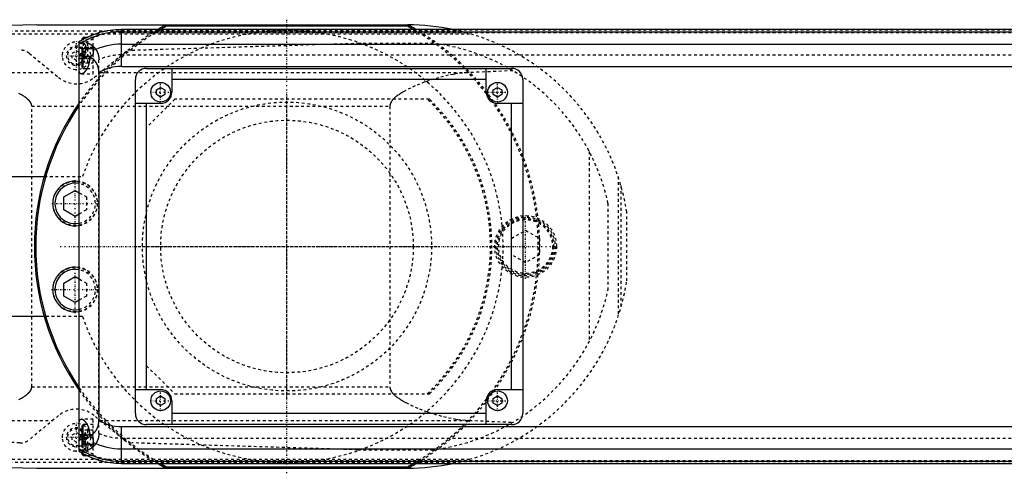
# Model space of a CAD drawing. Extents: x -906 to 156, y -125 to 125.
# Tile 5 of 6: x -545 to -194, y -81 to 81. Entities that reach past the tile are written whole.
import ezdxf

# ---------------------------------------------------------------- set-up
doc = ezdxf.new("R2010")
doc.units = 0
doc.linetypes.add('CENTER', pattern=[1.5, 0.45, -0.5, 0.05, -0.5])
doc.linetypes.add('DASHED', pattern=[2, 1, -1])
for name, color, linetype in [('AM_0', 7, 'CONTINUOUS'), ('AM_3', 7, 'DASHED'), ('AM_7', 7, 'CENTER')]:
    doc.layers.add(name, color=color, linetype=linetype)

msp = doc.modelspace()

# ---------------------------------------------------------------- linework, layer by layer
at = {"layer": 'AM_0', "color": 7, "linetype": 'CONTINUOUS'}
for p, q in [((-539.11, 79), (-407, 79)), ((75, 77.32), (-509, 77.32)), ((-509, 64.2), (-509, 77.32)), ((-405.98, 78.5), (-494.02, 78.5)), ((-522.6, 74.5), (-523, 74.1)), ((-523, 73.62), (-523, 74.1)), ((-521.32, 74.5), (-522.6, 74.5)), ((-522.6, 73.84), (-522.6, 74.5)), ((-509, 76.54), (75, 76.54)), ((-524, -73.02), (-524, 73.02)), ((-522.6, 70.5), (-523, 70.1)), ((-519, 70.5), (-522.6, 70.5)), ((-522.6, 63.5), (-522.6, 70.5)), ((-519, 71.21), (-519, 68.39)), ((-509, 72.1), (75, 72.1)), ((-524, 67), (-523, 67)), ((-523, 63.9), (-523, 70.1)), ((-520.34, 67.64), (-520.34, 67)), ((-523, 63.9), (-522.6, 63.5)), ((-522.6, 63.5), (-521.2, 63.5)), ((-509, 64.2), (75, 64.2)), ((-500, 63.5), (-370, 63.5)), ((-491, 63.5), (-491, 55)), ((-379, 55), (-379, 63.5)), ((-517, 61.92), (-517, -61.92)), ((-504, -59.5), (-504, 59.5)), ((-496.5, 55.87), (-495, 56.73)), ((-495, 56.73), (-493.5, 55.87)), ((-379, 59.5), (-491, 59.5)), ((-376.5, 55.87), (-375, 56.73)), ((-375, 56.73), (-373.5, 55.87)), ((-366, 59.5), (-366, -59.5)), ((-496.5, 54.13), (-496.5, 55.87)), ((-495, 53.27), (-496.5, 54.13)), ((-493.5, 54.13), (-495, 53.27)), ((-493.5, 55.87), (-493.5, 54.13)), ((-376.5, 54.13), (-376.5, 55.87)), ((-375, 53.27), (-376.5, 54.13)), ((-373.5, 54.13), (-375, 53.27)), ((-373.5, 55.87), (-373.5, 54.13)), ((-495, 51), (-504, 51)), ((-500, -51), (-500, 51)), ((-366, 51), (-375, 51)), ((-370, -51), (-370, 51)), ((-550, 25), (-536.46, 25)), ((-529.45, 17.66), (-525.45, 19.97)), ((-529.45, 13.04), (-529.45, 17.66)), ((-525.45, 19.97), (-524, 19.13)), ((-525.45, 10.73), (-529.45, 13.04)), ((-524, 11.57), (-525.45, 10.73)), ((-529.45, -13.04), (-525.45, -10.73)), ((-529.45, -17.66), (-529.45, -13.04)), ((-525.45, -10.73), (-524, -11.57)), ((-525.45, -19.97), (-529.45, -17.66)), ((-524, -19.13), (-525.45, -19.97)), ((-536.46, -25), (-550, -25)), ((-504, -51), (-495, -51)), ((-375, -51), (-366, -51)), ((-496.5, -54.13), (-495, -53.27)), ((-496.5, -55.87), (-496.5, -54.13)), ((-495, -56.73), (-496.5, -55.87)), ((-495, -53.27), (-493.5, -54.13)), ((-493.5, -55.87), (-495, -56.73)), ((-493.5, -54.13), (-493.5, -55.87)), ((-491, -55), (-491, -63.5)), ((-379, -63.5), (-379, -55)), ((-376.5, -54.13), (-375, -53.27)), ((-376.5, -55.87), (-376.5, -54.13)), ((-375, -56.73), (-376.5, -55.87)), ((-375, -53.27), (-373.5, -54.13)), ((-373.5, -55.87), (-375, -56.73)), ((-373.5, -54.13), (-373.5, -55.87)), ((-379, -59.5), (-491, -59.5)), ((-522.6, -63.5), (-523, -63.9)), ((-523, -70.1), (-523, -63.9)), ((-521.2, -63.5), (-522.6, -63.5)), ((-522.6, -70.5), (-522.6, -63.5)), ((-509, -77.32), (-509, -64.2)), ((-509, -64.2), (75, -64.2)), ((-370, -63.5), (-500, -63.5)), ((-524, -67), (-523, -67)), ((-523, -70.1), (-522.6, -70.5)), ((-520.34, -67), (-520.34, -67.64)), ((-519, -68.39), (-519, -71.21)), ((-523, -74.1), (-523, -73.62)), ((-522.6, -70.5), (-519, -70.5)), ((-509, -72.1), (75, -72.1)), ((-523, -74.1), (-522.6, -74.5)), ((-522.6, -74.5), (-522.6, -73.84)), ((-522.6, -74.5), (-521.32, -74.5)), ((-509, -76.54), (75, -76.54)), ((-539.11, -79), (-407, -79)), ((-509, -77.32), (75, -77.32)), ((-494.02, -78.5), (-405.98, -78.5))]:
    msp.add_line(p, q, dxfattribs=at)
for points in [[(-520.34, 67, 0), (-520.34, 66.96, 0), (-520.34, 66.88, 0), (-520.34, 66.8, 0), (-520.34, 66.75, 0), (-520.34, 66.71, 0), (-520.35, 66.63, 0), (-520.35, 66.55, 0), (-520.36, 66.47, 0), (-520.36, 66.38, 0), (-520.37, 66.3, 0), (-520.37, 66.26, 0), (-520.38, 66.22, 0), (-520.39, 66.13, 0), (-520.4, 66.05, 0), (-520.41, 65.97, 0), (-520.42, 65.89, 0), (-520.43, 65.81, 0), (-520.44, 65.77, 0), (-520.45, 65.72, 0), (-520.46, 65.64, 0), (-520.48, 65.56, 0), (-520.49, 65.52, 0), (-520.49, 65.48, 0), (-520.51, 65.4, 0), (-520.53, 65.32, 0), (-520.54, 65.28, 0), (-520.55, 65.24, 0), (-520.57, 65.16, 0), (-520.59, 65.08, 0), (-520.61, 65.01, 0), (-520.63, 64.93, 0), (-520.65, 64.85, 0), (-520.67, 64.81, 0), (-520.68, 64.78, 0), (-520.7, 64.7, 0), (-520.73, 64.63, 0), (-520.75, 64.55, 0), (-520.78, 64.48, 0), (-520.8, 64.41, 0), (-520.82, 64.37, 0), (-520.83, 64.33, 0), (-520.86, 64.26, 0), (-520.88, 64.19, 0), (-520.91, 64.12, 0), (-520.94, 64.05, 0), (-520.97, 63.99, 0), (-520.98, 63.95, 0), (-521, 63.92, 0), (-521.03, 63.85, 0), (-521.06, 63.79, 0), (-521.09, 63.72, 0), (-521.12, 63.66, 0), (-521.15, 63.6, 0), (-521.17, 63.57, 0), (-521.18, 63.54, 0), (-521.21, 63.48, 0), (-521.24, 63.42, 0), (-521.28, 63.36, 0), (-521.31, 63.3, 0), (-521.34, 63.25, 0), (-521.36, 63.22, 0), (-521.37, 63.19, 0), (-521.4, 63.14, 0), (-521.44, 63.09, 0), (-521.45, 63.06, 0), (-521.47, 63.03, 0), (-521.5, 62.98, 0), (-521.53, 62.93, 0), (-521.55, 62.9, 0), (-521.57, 62.88, 0), (-521.6, 62.83, 0), (-521.64, 62.78, 0), (-521.67, 62.73, 0), (-521.7, 62.68, 0), (-521.74, 62.63, 0), (-521.76, 62.61, 0), (-521.77, 62.59, 0), (-521.81, 62.54, 0), (-521.84, 62.49, 0), (-521.88, 62.45, 0), (-521.91, 62.41, 0), (-521.95, 62.36, 0), (-521.97, 62.34, 0), (-521.98, 62.32, 0), (-522.02, 62.28, 0), (-522.05, 62.24, 0), (-522.09, 62.2, 0), (-522.13, 62.16, 0), (-522.16, 62.13, 0), (-522.18, 62.11, 0), (-522.2, 62.09, 0), (-522.23, 62.05, 0), (-522.27, 62.02, 0), (-522.3, 61.99, 0), (-522.34, 61.96, 0), (-522.37, 61.92, 0), (-522.39, 61.91, 0), (-522.41, 61.89, 0), (-522.44, 61.86, 0), (-522.48, 61.84, 0), (-522.51, 61.81, 0), (-522.54, 61.78, 0), (-522.58, 61.76, 0), (-522.59, 61.75, 0), (-522.61, 61.74, 0), (-522.64, 61.71, 0), (-522.68, 61.69, 0), (-522.69, 61.68, 0), (-522.71, 61.67, 0), (-522.74, 61.65, 0), (-522.78, 61.63, 0), (-522.79, 61.63, 0), (-522.81, 61.62, 0), (-522.84, 61.6, 0), (-522.87, 61.59, 0), (-522.9, 61.57, 0), (-522.93, 61.56, 0), (-522.96, 61.55, 0), (-522.98, 61.54, 0), (-522.99, 61.54, 0), (-523.02, 61.53, 0), (-523.05, 61.52, 0), (-523.08, 61.52, 0), (-523.11, 61.51, 0), (-523.14, 61.51, 0), (-523.15, 61.5, 0), (-523.16, 61.5, 0), (-523.19, 61.5, 0), (-523.22, 61.5, 0), (-523.23, 61.5, 0)], [(-517, 61.92, 0), (-517, 62.15, 0), (-517.01, 62.41, 0), (-517.02, 62.48, 0), (-517.02, 62.55, 0), (-517.03, 62.59, 0), (-517.03, 62.63, 0), (-517.04, 62.7, 0), (-517.04, 62.77, 0), (-517.05, 62.85, 0), (-517.06, 62.92, 0), (-517.07, 62.99, 0), (-517.07, 63.03, 0), (-517.08, 63.07, 0), (-517.09, 63.14, 0), (-517.1, 63.21, 0), (-517.11, 63.25, 0), (-517.11, 63.28, 0), (-517.13, 63.36, 0), (-517.14, 63.43, 0), (-517.15, 63.46, 0), (-517.16, 63.5, 0), (-517.17, 63.57, 0), (-517.19, 63.64, 0), (-517.21, 63.71, 0), (-517.22, 63.78, 0), (-517.24, 63.86, 0), (-517.25, 63.89, 0), (-517.26, 63.93, 0), (-517.28, 63.99, 0), (-517.3, 64.06, 0), (-517.32, 64.13, 0), (-517.35, 64.2, 0), (-517.37, 64.27, 0), (-517.38, 64.3, 0), (-517.39, 64.33, 0), (-517.42, 64.4, 0), (-517.44, 64.47, 0), (-517.47, 64.53, 0), (-517.49, 64.6, 0), (-517.52, 64.66, 0), (-517.54, 64.69, 0), (-517.55, 64.72, 0), (-517.58, 64.79, 0), (-517.61, 64.85, 0), (-517.64, 64.91, 0), (-517.67, 64.97, 0), (-517.7, 65.03, 0), (-517.71, 65.06, 0), (-517.73, 65.09, 0), (-517.76, 65.15, 0), (-517.79, 65.21, 0), (-517.83, 65.27, 0), (-517.86, 65.33, 0), (-517.89, 65.39, 0), (-517.91, 65.42, 0), (-517.93, 65.45, 0), (-517.96, 65.5, 0), (-518, 65.56, 0), (-518.02, 65.59, 0), (-518.04, 65.61, 0), (-518.07, 65.67, 0), (-518.11, 65.72, 0), (-518.13, 65.75, 0), (-518.15, 65.78, 0), (-518.19, 65.83, 0), (-518.22, 65.88, 0), (-518.26, 65.93, 0), (-518.3, 65.98, 0), (-518.34, 66.03, 0), (-518.36, 66.06, 0), (-518.38, 66.08, 0), (-518.42, 66.13, 0), (-518.46, 66.18, 0), (-518.6, 66.34, 0), (-518.86, 66.6, 0), (-519.11, 66.84, 0), (-519.38, 67.05, 0), (-519.51, 67.15, 0), (-519.65, 67.25, 0), (-519.92, 67.42, 0), (-520.2, 67.57, 0), (-520.34, 67.64, 0)], [(-523.23, 61.5, 0), (-523.26, 61.5, 0), (-523.31, 61.51, 0), (-523.37, 61.52, 0), (-523.39, 61.52, 0), (-523.42, 61.53, 0), (-523.47, 61.55, 0), (-523.52, 61.58, 0), (-523.57, 61.61, 0), (-523.62, 61.65, 0), (-523.66, 61.69, 0), (-523.69, 61.72, 0), (-523.71, 61.74, 0), (-523.75, 61.8, 0), (-523.79, 61.86, 0), (-523.83, 61.93, 0), (-523.86, 62, 0), (-523.9, 62.08, 0), (-523.91, 62.12, 0), (-523.93, 62.16, 0), (-523.96, 62.25, 0), (-523.99, 62.34, 0), (-524, 62.39, 0)], [(-524, -62.39, 0), (-523.99, -62.34, 0), (-523.96, -62.25, 0), (-523.93, -62.16, 0), (-523.91, -62.12, 0), (-523.9, -62.08, 0), (-523.86, -62, 0), (-523.83, -61.93, 0), (-523.79, -61.86, 0), (-523.75, -61.8, 0), (-523.71, -61.74, 0), (-523.69, -61.72, 0), (-523.66, -61.69, 0), (-523.62, -61.65, 0), (-523.57, -61.61, 0), (-523.52, -61.58, 0), (-523.47, -61.55, 0), (-523.42, -61.53, 0), (-523.39, -61.52, 0), (-523.37, -61.52, 0), (-523.31, -61.51, 0), (-523.26, -61.5, 0), (-523.23, -61.5, 0)], [(-523.23, -61.5, 0), (-523.22, -61.5, 0), (-523.19, -61.5, 0), (-523.16, -61.5, 0), (-523.15, -61.5, 0), (-523.14, -61.51, 0), (-523.11, -61.51, 0), (-523.08, -61.52, 0), (-523.05, -61.52, 0), (-523.02, -61.53, 0), (-522.99, -61.54, 0), (-522.98, -61.54, 0), (-522.96, -61.55, 0), (-522.93, -61.56, 0), (-522.9, -61.57, 0), (-522.87, -61.59, 0), (-522.84, -61.6, 0), (-522.81, -61.62, 0), (-522.79, -61.63, 0), (-522.78, -61.63, 0), (-522.74, -61.65, 0), (-522.71, -61.67, 0), (-522.69, -61.68, 0), (-522.68, -61.69, 0), (-522.64, -61.71, 0), (-522.61, -61.74, 0), (-522.59, -61.75, 0), (-522.58, -61.76, 0), (-522.54, -61.78, 0), (-522.51, -61.81, 0), (-522.48, -61.84, 0), (-522.44, -61.86, 0), (-522.41, -61.89, 0), (-522.39, -61.91, 0), (-522.37, -61.92, 0), (-522.34, -61.96, 0), (-522.3, -61.99, 0), (-522.27, -62.02, 0), (-522.23, -62.05, 0), (-522.2, -62.09, 0), (-522.18, -62.11, 0), (-522.16, -62.13, 0), (-522.13, -62.16, 0), (-522.09, -62.2, 0), (-522.05, -62.24, 0), (-522.02, -62.28, 0), (-521.98, -62.32, 0), (-521.97, -62.34, 0), (-521.95, -62.36, 0), (-521.91, -62.41, 0), (-521.88, -62.45, 0), (-521.84, -62.49, 0), (-521.81, -62.54, 0), (-521.77, -62.59, 0), (-521.76, -62.61, 0), (-521.74, -62.63, 0), (-521.7, -62.68, 0), (-521.67, -62.73, 0), (-521.64, -62.78, 0), (-521.6, -62.83, 0), (-521.57, -62.88, 0), (-521.55, -62.9, 0), (-521.53, -62.93, 0), (-521.5, -62.98, 0), (-521.47, -63.03, 0), (-521.45, -63.06, 0), (-521.44, -63.09, 0), (-521.4, -63.14, 0), (-521.37, -63.19, 0), (-521.36, -63.22, 0), (-521.34, -63.25, 0), (-521.31, -63.3, 0), (-521.28, -63.36, 0), (-521.24, -63.42, 0), (-521.21, -63.48, 0), (-521.18, -63.54, 0), (-521.17, -63.57, 0), (-521.15, -63.6, 0), (-521.12, -63.66, 0), (-521.09, -63.72, 0), (-521.06, -63.79, 0), (-521.03, -63.85, 0), (-521, -63.92, 0), (-520.98, -63.95, 0), (-520.97, -63.99, 0), (-520.94, -64.05, 0), (-520.91, -64.12, 0), (-520.88, -64.19, 0), (-520.86, -64.26, 0), (-520.83, -64.33, 0), (-520.82, -64.37, 0), (-520.8, -64.41, 0), (-520.78, -64.48, 0), (-520.75, -64.55, 0), (-520.73, -64.63, 0), (-520.7, -64.7, 0), (-520.68, -64.78, 0), (-520.67, -64.81, 0), (-520.65, -64.85, 0), (-520.63, -64.93, 0), (-520.61, -65.01, 0), (-520.59, -65.08, 0), (-520.57, -65.16, 0), (-520.55, -65.24, 0), (-520.54, -65.28, 0), (-520.53, -65.32, 0), (-520.51, -65.4, 0), (-520.49, -65.48, 0), (-520.49, -65.52, 0), (-520.48, -65.56, 0), (-520.46, -65.64, 0), (-520.45, -65.72, 0), (-520.44, -65.77, 0), (-520.43, -65.81, 0), (-520.42, -65.89, 0), (-520.41, -65.97, 0), (-520.4, -66.05, 0), (-520.39, -66.13, 0), (-520.38, -66.22, 0), (-520.37, -66.26, 0), (-520.37, -66.3, 0), (-520.36, -66.38, 0), (-520.36, -66.47, 0), (-520.35, -66.55, 0), (-520.35, -66.63, 0), (-520.34, -66.71, 0), (-520.34, -66.75, 0), (-520.34, -66.8, 0), (-520.34, -66.88, 0), (-520.34, -66.96, 0), (-520.34, -67, 0)], [(-520.34, -67.64, 0), (-520.2, -67.57, 0), (-519.92, -67.42, 0), (-519.64, -67.24, 0), (-519.5, -67.14, 0), (-519.36, -67.04, 0), (-519.1, -66.82, 0), (-518.84, -66.59, 0), (-518.59, -66.32, 0), (-518.45, -66.16, 0), (-518.41, -66.11, 0), (-518.37, -66.07, 0), (-518.35, -66.04, 0), (-518.33, -66.02, 0), (-518.29, -65.97, 0), (-518.25, -65.92, 0), (-518.21, -65.87, 0), (-518.17, -65.81, 0), (-518.14, -65.76, 0), (-518.12, -65.73, 0), (-518.1, -65.71, 0), (-518.06, -65.65, 0), (-518.03, -65.6, 0), (-518.01, -65.57, 0), (-517.99, -65.54, 0), (-517.96, -65.49, 0), (-517.92, -65.43, 0), (-517.9, -65.4, 0), (-517.89, -65.38, 0), (-517.85, -65.32, 0), (-517.82, -65.26, 0), (-517.79, -65.2, 0), (-517.75, -65.14, 0), (-517.72, -65.08, 0), (-517.71, -65.05, 0), (-517.69, -65.02, 0), (-517.66, -64.96, 0), (-517.63, -64.9, 0), (-517.6, -64.83, 0), (-517.57, -64.77, 0), (-517.54, -64.71, 0), (-517.53, -64.68, 0), (-517.52, -64.64, 0), (-517.49, -64.58, 0), (-517.46, -64.52, 0), (-517.44, -64.45, 0), (-517.41, -64.39, 0), (-517.39, -64.32, 0), (-517.38, -64.29, 0), (-517.37, -64.25, 0), (-517.34, -64.19, 0), (-517.32, -64.12, 0), (-517.3, -64.05, 0), (-517.28, -63.98, 0), (-517.26, -63.92, 0), (-517.25, -63.88, 0), (-517.24, -63.85, 0), (-517.22, -63.78, 0), (-517.2, -63.71, 0), (-517.19, -63.64, 0), (-517.17, -63.57, 0), (-517.16, -63.5, 0), (-517.15, -63.46, 0), (-517.14, -63.43, 0), (-517.13, -63.36, 0), (-517.11, -63.28, 0), (-517.11, -63.25, 0), (-517.1, -63.21, 0), (-517.09, -63.14, 0), (-517.08, -63.07, 0), (-517.07, -63.03, 0), (-517.07, -62.99, 0), (-517.06, -62.92, 0), (-517.05, -62.85, 0), (-517.04, -62.77, 0), (-517.04, -62.7, 0), (-517.03, -62.63, 0), (-517.03, -62.59, 0), (-517.02, -62.55, 0), (-517.02, -62.48, 0), (-517.01, -62.41, 0), (-517, -62.15, 0), (-517, -61.92, 0)]]:
    msp.add_polyline3d(points, dxfattribs=at)
for centre in [(-495, 55), (-375, 55), (-495, -55), (-375, -55)]:
    msp.add_circle(centre, 3.5, dxfattribs=at)
for centre, radius, start, end in [((-473.05, -2920.27), 3000, 91.26165, 97.35313), ((-509, 49), 28.32, 90, 121.9826), ((-450, 0), 90, 119.2821, 120.7831), ((-450, 0), 89.5, 118.7061, 120.2415), ((-450, 0), 89.5, 59.7585, 61.2939), ((-407, 0), 79, 78.1627, 90), ((-450, 0), 90, 59.2169, 60.7179), ((-509, 49), 27.54, 90, 122.9962), ((-509, 49), 24.36, 114.2363, 118.0453), ((-509, 49), 23.1, 90, 115.6559), ((-509, 49), 24.36, 125.0787, 128.0065), ((-509, 49), 21.81, 117.2848, 121.3127), ((-509, 49), 15.2, 90, 121.7569), ((-500, 59.5), 4, 90, 180), ((-370, 59.5), 4, 0, 90), ((-495, 55), 4, 270, 0), ((-375, 55), 4, 180, 270), ((-450, 0), 90, 145.3079, 214.6921), ((-450, 0), 89.5, 145.773, 214.227), ((-525.45, 15.35), 8, 79.5268, 280.4732), ((-525.45, 15.35), 7.2, 78.3477, 281.6523), ((-525.45, -15.35), 8, 79.5268, 280.4732), ((-525.45, -15.35), 7.2, 78.3477, 281.6523), ((-495, -55), 4, 0, 90), ((-375, -55), 4, 90, 180), ((-473.05, 2920.27), 3000, 262.64687, 268.73835), ((-500, -59.5), 4, 180, 270), ((-370, -59.5), 4, 270, 0), ((-509, -49), 15.2, 238.2431, 270), ((-509, -49), 24.36, 231.9935, 234.9213), ((-509, -49), 21.81, 238.6873, 242.7152), ((-509, -49), 23.1, 244.3441, 270), ((-509, -49), 27.54, 237.0038, 270), ((-509, -49), 28.32, 238.0174, 270), ((-509, -49), 24.36, 241.9547, 245.7637), ((-450, 0), 90, 239.2169, 240.7179), ((-450, 0), 89.5, 239.7585, 241.2939), ((-450, 0), 89.5, 298.7061, 300.2415), ((-407, 0), 79, 270, 281.8373), ((-450, 0), 90, 299.2821, 300.7831)]:
    msp.add_arc(centre, radius, start, end, dxfattribs=at)
at = {"layer": 'AM_3', "color": 6, "linetype": 'DASHED'}
for p, q in [((-509, 77.28), (75, 77.28)), ((-625.92, 75.83), (-384.85, 75.83)), ((-604.88, 76.83), (-388.61, 76.83)), ((-522.6, 74.5), (-522.6, 70.5)), ((-519, 74.5), (-521.32, 74.5)), ((-519, 61.5), (-519, 74.75)), ((-509, 76.29), (75, 76.29)), ((-524, 71), (-519, 71)), ((-523, 70.1), (-523, 73.62)), ((-523, 72.5), (-521, 72.5)), ((-521.65, 71), (-521.65, 72.74)), ((-521, 69.5), (-521, 72.5)), ((-505.15, 70), (-424.82, 72.48)), ((-424.82, 72.48), (-398.33, 72.48)), ((-541.83, 68.87), (-531.34, 60.27)), ((-526.5, 68.87), (-525, 69.73)), ((-526.5, 67.13), (-526.5, 68.87)), ((-525, 66.27), (-526.5, 67.13)), ((-525, 69.73), (-523.5, 68.87)), ((-523.5, 67.13), (-525, 66.27)), ((-523.5, 68.87), (-523.5, 67.13)), ((-523, 69.5), (-521, 69.5)), ((-523, 68.5), (-521, 68.5)), ((-523, 67.9), (-522.6, 67.5)), ((-523, 67), (-519, 67)), ((-522.6, 67.5), (-519, 67.5)), ((-521, 65.5), (-521, 68.5)), ((-518.66, 60.27), (-508.17, 68.87)), ((-509, 68.3), (75, 68.3)), ((-523.8, 65.5), (-519, 65.5)), ((-521.2, 63.5), (-519, 63.5)), ((-517, -66.56), (-517, 66.56)), ((-592.03, 61.98), (-533.43, 61.98)), ((-523.23, 61.5), (-519, 61.5)), ((-516.57, 61.98), (-385.05, 61.98)), ((-369.53, 62.65), (-385.05, 61.98)), ((-540.94, 50), (-413.33, 50)), ((-540.94, -50), (-540.94, 50)), ((-490, 52.5), (-500, 42.5)), ((-399.28, 52.5), (-490, 52.5)), ((-413.33, 50), (-413.33, -50)), ((-342.34, 33.89), (-342.34, -33.89)), ((-536.46, 25), (-522.83, 25)), ((-332.05, 24.97), (-332.05, -24.97)), ((-331.05, 21.74), (-331.05, -21.74)), ((-524, 19.13), (-521.45, 17.66)), ((-521.45, 17.66), (-521.45, 13.04)), ((-335.65, 15.41), (-335.65, -15.41)), ((-521.45, 13.04), (-524, 11.57)), ((-328.96, -12.26), (-328.96, 12.26)), ((-370, 2.89), (-365, 5.77)), ((-365, 5.77), (-360, 2.89)), ((-360, 2.89), (-360, -2.89)), ((-365, -5.77), (-370, -2.89)), ((-360, -2.89), (-365, -5.77)), ((-524, -11.57), (-521.45, -13.04)), ((-521.45, -13.04), (-521.45, -17.66)), ((-521.45, -17.66), (-524, -19.13)), ((-522.83, -25), (-536.46, -25)), ((-500, -42.5), (-490, -52.5)), ((-540.94, -50), (-413.33, -50)), ((-490, -52.5), (-399.28, -52.5)), ((-545.22, -70), (-775.22, -60)), ((-592.03, -61.98), (-533.43, -61.98)), ((-531.34, -60.27), (-541.83, -68.87)), ((-519, -61.5), (-523.23, -61.5)), ((-519, -74.75), (-519, -61.5)), ((-508.17, -68.87), (-518.66, -60.27)), ((-516.57, -61.98), (-385.05, -61.98)), ((-385.05, -61.98), (-369.53, -62.65)), ((-526.5, -67.13), (-525, -66.27)), ((-525, -66.27), (-523.5, -67.13)), ((-519, -65.5), (-523.8, -65.5)), ((-519, -63.5), (-521.2, -63.5)), ((-521, -68.5), (-521, -65.5)), ((-526.5, -68.87), (-526.5, -67.13)), ((-525, -69.73), (-526.5, -68.87)), ((-523.5, -68.87), (-525, -69.73)), ((-523.5, -67.13), (-523.5, -68.87)), ((-523, -67), (-519, -67)), ((-522.6, -67.5), (-523, -67.9)), ((-523, -68.5), (-521, -68.5)), ((-523, -69.5), (-521, -69.5)), ((-523, -73.62), (-523, -70.1)), ((-519, -67.5), (-522.6, -67.5)), ((-521, -72.5), (-521, -69.5)), ((-509, -68.3), (75, -68.3)), ((-424.82, -72.48), (-505.15, -70)), ((-524, -71), (-519, -71)), ((-523, -72.5), (-521, -72.5)), ((-522.6, -73.84), (-522.6, -70.5)), ((-521.65, -72.74), (-521.65, -71)), ((-424.82, -72.48), (-398.33, -72.48)), ((-625.92, -75.83), (-384.85, -75.83)), ((-604.88, -76.83), (-388.61, -76.83)), ((-521.32, -74.5), (-519, -74.5)), ((-509, -76.29), (75, -76.29)), ((-509, -77.28), (75, -77.28))]:
    msp.add_line(p, q, dxfattribs=at)
for points in [[(-523.8, 65.5, 0), (-523.79, 65.5, 0), (-523.77, 65.5, 0), (-523.75, 65.5, 0), (-523.74, 65.5, 0), (-523.73, 65.51, 0), (-523.71, 65.51, 0), (-523.7, 65.52, 0), (-523.68, 65.52, 0), (-523.66, 65.53, 0), (-523.63, 65.54, 0), (-523.62, 65.55, 0), (-523.61, 65.55, 0), (-523.59, 65.56, 0), (-523.57, 65.57, 0), (-523.55, 65.59, 0), (-523.53, 65.6, 0), (-523.5, 65.62, 0), (-523.49, 65.63, 0), (-523.48, 65.64, 0), (-523.46, 65.65, 0), (-523.43, 65.67, 0), (-523.42, 65.68, 0), (-523.41, 65.69, 0), (-523.39, 65.72, 0), (-523.36, 65.74, 0), (-523.35, 65.75, 0), (-523.34, 65.76, 0), (-523.31, 65.79, 0), (-523.29, 65.81, 0), (-523.26, 65.84, 0), (-523.24, 65.87, 0), (-523.21, 65.9, 0), (-523.2, 65.92, 0), (-523.18, 65.93, 0), (-523.16, 65.96, 0), (-523.13, 66, 0), (-523.11, 66.03, 0), (-523.08, 66.06, 0), (-523.05, 66.1, 0), (-523.04, 66.12, 0), (-523.03, 66.14, 0), (-523, 66.17, 0), (-522.97, 66.21, 0), (-522.95, 66.25, 0), (-522.92, 66.29, 0), (-522.89, 66.34, 0), (-522.88, 66.36, 0), (-522.87, 66.38, 0), (-522.84, 66.42, 0), (-522.81, 66.47, 0), (-522.79, 66.51, 0), (-522.76, 66.56, 0), (-522.73, 66.6, 0), (-522.72, 66.63, 0), (-522.71, 66.65, 0), (-522.68, 66.7, 0), (-522.66, 66.75, 0), (-522.63, 66.8, 0), (-522.6, 66.85, 0), (-522.58, 66.9, 0), (-522.57, 66.93, 0), (-522.55, 66.95, 0), (-522.53, 67, 0), (-522.5, 67.06, 0), (-522.49, 67.08, 0), (-522.48, 67.11, 0), (-522.45, 67.16, 0), (-522.43, 67.22, 0), (-522.42, 67.25, 0), (-522.41, 67.28, 0), (-522.38, 67.33, 0), (-522.36, 67.39, 0), (-522.33, 67.45, 0), (-522.31, 67.51, 0), (-522.28, 67.57, 0), (-522.27, 67.6, 0), (-522.26, 67.63, 0), (-522.24, 67.69, 0), (-522.21, 67.76, 0), (-522.19, 67.82, 0), (-522.17, 67.89, 0), (-522.15, 67.95, 0), (-522.13, 67.99, 0), (-522.12, 68.02, 0), (-522.1, 68.09, 0), (-522.08, 68.16, 0), (-522.06, 68.23, 0), (-522.04, 68.3, 0), (-522.02, 68.37, 0), (-522.01, 68.41, 0), (-522, 68.44, 0), (-521.98, 68.52, 0), (-521.96, 68.59, 0), (-521.94, 68.66, 0), (-521.92, 68.74, 0), (-521.9, 68.81, 0), (-521.89, 68.85, 0), (-521.88, 68.89, 0), (-521.87, 68.96, 0), (-521.85, 69.04, 0), (-521.84, 69.12, 0), (-521.82, 69.2, 0), (-521.81, 69.27, 0), (-521.8, 69.31, 0), (-521.79, 69.35, 0), (-521.78, 69.43, 0), (-521.77, 69.51, 0), (-521.76, 69.55, 0), (-521.75, 69.59, 0), (-521.74, 69.67, 0), (-521.73, 69.75, 0), (-521.73, 69.79, 0), (-521.72, 69.83, 0), (-521.71, 69.91, 0), (-521.7, 69.99, 0), (-521.69, 70.07, 0), (-521.69, 70.15, 0), (-521.68, 70.24, 0), (-521.68, 70.28, 0), (-521.67, 70.32, 0), (-521.67, 70.4, 0), (-521.66, 70.48, 0), (-521.66, 70.56, 0), (-521.66, 70.64, 0), (-521.65, 70.72, 0), (-521.65, 70.76, 0), (-521.65, 70.8, 0), (-521.65, 70.88, 0), (-521.65, 70.96, 0), (-521.65, 71, 0)], [(-521.65, 72.74, 0), (-521.62, 72.74, 0), (-521.57, 72.73, 0), (-521.52, 72.72, 0), (-521.49, 72.72, 0), (-521.46, 72.71, 0), (-521.41, 72.7, 0), (-521.35, 72.69, 0), (-521.3, 72.68, 0), (-521.24, 72.66, 0), (-521.19, 72.65, 0), (-521.16, 72.64, 0), (-521.13, 72.63, 0), (-521.07, 72.61, 0), (-521.02, 72.6, 0), (-520.96, 72.58, 0), (-520.9, 72.56, 0), (-520.85, 72.54, 0), (-520.82, 72.52, 0), (-520.79, 72.51, 0), (-520.73, 72.49, 0), (-520.67, 72.46, 0), (-520.64, 72.45, 0), (-520.62, 72.44, 0), (-520.56, 72.41, 0), (-520.5, 72.39, 0), (-520.47, 72.37, 0), (-520.44, 72.36, 0), (-520.38, 72.33, 0), (-520.33, 72.3, 0), (-520.27, 72.27, 0), (-520.21, 72.23, 0), (-520.15, 72.2, 0), (-520.12, 72.18, 0), (-520.1, 72.17, 0), (-520.04, 72.13, 0), (-519.98, 72.1, 0), (-519.92, 72.06, 0), (-519.87, 72.02, 0), (-519.81, 71.98, 0), (-519.78, 71.96, 0), (-519.75, 71.94, 0), (-519.69, 71.9, 0), (-519.64, 71.86, 0), (-519.58, 71.82, 0), (-519.52, 71.78, 0), (-519.47, 71.73, 0), (-519.44, 71.71, 0), (-519.41, 71.69, 0), (-519.36, 71.64, 0), (-519.3, 71.6, 0), (-519.25, 71.55, 0), (-519.19, 71.5, 0), (-519.14, 71.45, 0), (-519.11, 71.43, 0), (-519.08, 71.4, 0), (-519.03, 71.35, 0), (-518.97, 71.3, 0), (-518.92, 71.25, 0), (-518.87, 71.19, 0), (-518.81, 71.14, 0), (-518.79, 71.11, 0), (-518.76, 71.08, 0), (-518.71, 71.03, 0), (-518.66, 70.97, 0), (-518.63, 70.94, 0), (-518.6, 70.91, 0), (-518.55, 70.85, 0), (-518.5, 70.79, 0), (-518.48, 70.76, 0), (-518.45, 70.73, 0), (-518.4, 70.67, 0), (-518.35, 70.6, 0), (-518.3, 70.54, 0), (-518.25, 70.47, 0), (-518.2, 70.41, 0), (-518.18, 70.37, 0), (-518.16, 70.34, 0), (-518.11, 70.27, 0), (-518.06, 70.2, 0), (-518.02, 70.13, 0), (-517.97, 70.06, 0), (-517.93, 69.99, 0), (-517.9, 69.95, 0), (-517.88, 69.91, 0), (-517.84, 69.84, 0), (-517.8, 69.76, 0), (-517.75, 69.69, 0), (-517.71, 69.61, 0), (-517.67, 69.53, 0), (-517.66, 69.5, 0), (-517.64, 69.46, 0), (-517.6, 69.38, 0), (-517.56, 69.3, 0), (-517.53, 69.22, 0), (-517.49, 69.13, 0), (-517.46, 69.05, 0), (-517.44, 69.01, 0), (-517.43, 68.97, 0), (-517.39, 68.89, 0), (-517.36, 68.8, 0), (-517.34, 68.72, 0), (-517.31, 68.63, 0), (-517.28, 68.54, 0), (-517.27, 68.5, 0), (-517.25, 68.46, 0), (-517.23, 68.37, 0), (-517.21, 68.28, 0), (-517.2, 68.23, 0), (-517.18, 68.19, 0), (-517.16, 68.1, 0), (-517.14, 68.01, 0), (-517.13, 67.96, 0), (-517.13, 67.91, 0), (-517.11, 67.82, 0), (-517.09, 67.73, 0), (-517.08, 67.64, 0), (-517.06, 67.55, 0), (-517.05, 67.45, 0), (-517.05, 67.41, 0), (-517.04, 67.36, 0), (-517.03, 67.27, 0), (-517.02, 67.17, 0), (-517.02, 67.08, 0), (-517.01, 66.99, 0), (-517.01, 66.89, 0), (-517.01, 66.85, 0), (-517, 66.8, 0), (-517, 66.7, 0), (-517, 66.61, 0), (-517, 66.56, 0)], [(-524, 65.59, 0), (-523.97, 65.56, 0), (-523.9, 65.52, 0), (-523.84, 65.5, 0), (-523.8, 65.5, 0)], [(-385.05, 61.98, 0), (-385.83, 61.95, 0), (-387.44, 61.82, 0), (-389.09, 61.62, 0), (-389.92, 61.49, 0), (-390.77, 61.35, 0), (-392.47, 61.02, 0), (-394.2, 60.62, 0), (-395.93, 60.17, 0), (-397.66, 59.67, 0), (-399.37, 59.12, 0), (-400.23, 58.83, 0), (-401.07, 58.52, 0), (-402.74, 57.89, 0), (-404.36, 57.22, 0), (-405.96, 56.49, 0), (-407.62, 55.66, 0), (-408.6, 55.13, 0), (-408.87, 54.97, 0), (-409.14, 54.8, 0), (-409.28, 54.72, 0), (-409.41, 54.64, 0), (-409.68, 54.47, 0), (-409.94, 54.3, 0), (-410.07, 54.21, 0), (-410.2, 54.12, 0), (-410.46, 53.94, 0), (-410.71, 53.76, 0), (-410.83, 53.67, 0), (-410.95, 53.57, 0), (-411.19, 53.38, 0), (-411.42, 53.19, 0), (-411.65, 52.99, 0), (-411.86, 52.79, 0), (-412.07, 52.57, 0), (-412.18, 52.46, 0), (-412.28, 52.35, 0), (-412.48, 52.11, 0), (-412.67, 51.85, 0), (-412.78, 51.7, 0), (-412.8, 51.66, 0), (-412.83, 51.61, 0), (-412.84, 51.59, 0), (-412.86, 51.57, 0), (-412.89, 51.52, 0), (-412.91, 51.48, 0), (-412.94, 51.43, 0), (-412.96, 51.39, 0), (-412.99, 51.34, 0), (-413, 51.32, 0), (-413.01, 51.29, 0), (-413.03, 51.25, 0), (-413.05, 51.2, 0), (-413.07, 51.15, 0), (-413.1, 51.11, 0), (-413.12, 51.06, 0), (-413.13, 51.03, 0), (-413.13, 51.01, 0), (-413.15, 50.96, 0), (-413.17, 50.91, 0), (-413.18, 50.89, 0), (-413.19, 50.87, 0), (-413.2, 50.82, 0), (-413.22, 50.77, 0), (-413.22, 50.74, 0), (-413.23, 50.72, 0), (-413.24, 50.67, 0), (-413.26, 50.62, 0), (-413.27, 50.57, 0), (-413.28, 50.52, 0), (-413.29, 50.47, 0), (-413.29, 50.45, 0), (-413.3, 50.42, 0), (-413.3, 50.37, 0), (-413.31, 50.32, 0), (-413.32, 50.27, 0), (-413.32, 50.22, 0), (-413.33, 50.17, 0), (-413.33, 50.15, 0), (-413.33, 50.12, 0), (-413.33, 50.07, 0), (-413.33, 50.02, 0), (-413.33, 50, 0)], [(-540.94, 50, 0), (-540.94, 50.04, 0), (-540.94, 50.12, 0), (-540.94, 50.2, 0), (-540.95, 50.24, 0), (-540.95, 50.28, 0), (-540.96, 50.36, 0), (-540.98, 50.44, 0), (-541, 50.52, 0), (-541.02, 50.6, 0), (-541.04, 50.68, 0), (-541.05, 50.72, 0), (-541.06, 50.76, 0), (-541.09, 50.83, 0), (-541.12, 50.91, 0), (-541.15, 50.99, 0), (-541.19, 51.06, 0), (-541.22, 51.14, 0), (-541.24, 51.18, 0), (-541.26, 51.21, 0), (-541.3, 51.29, 0), (-541.35, 51.36, 0), (-541.37, 51.4, 0), (-541.39, 51.43, 0), (-541.44, 51.5, 0), (-541.48, 51.57, 0), (-541.51, 51.61, 0), (-541.53, 51.64, 0), (-541.58, 51.71, 0), (-541.64, 51.78, 0), (-541.69, 51.84, 0), (-541.74, 51.91, 0), (-541.8, 51.97, 0), (-541.83, 52, 0), (-541.86, 52.03, 0), (-541.91, 52.09, 0), (-541.97, 52.15, 0), (-542.03, 52.21, 0), (-542.08, 52.27, 0), (-542.14, 52.33, 0), (-542.17, 52.36, 0), (-542.2, 52.38, 0), (-542.26, 52.44, 0), (-542.32, 52.49, 0), (-542.53, 52.67, 0), (-542.91, 52.97, 0), (-543.31, 53.26, 0), (-543.52, 53.39, 0), (-543.73, 53.53, 0), (-544.16, 53.79, 0), (-544.6, 54.03, 0), (-545.06, 54.27, 0), (-545.52, 54.5, 0)], [(-545.52, -54.5, 0), (-545.06, -54.27, 0), (-544.6, -54.03, 0), (-544.16, -53.79, 0), (-543.73, -53.53, 0), (-543.52, -53.39, 0), (-543.31, -53.26, 0), (-542.91, -52.97, 0), (-542.53, -52.67, 0), (-542.32, -52.49, 0), (-542.26, -52.44, 0), (-542.2, -52.38, 0), (-542.17, -52.36, 0), (-542.14, -52.33, 0), (-542.08, -52.27, 0), (-542.03, -52.21, 0), (-541.97, -52.15, 0), (-541.91, -52.09, 0), (-541.86, -52.03, 0), (-541.83, -52, 0), (-541.8, -51.97, 0), (-541.74, -51.91, 0), (-541.69, -51.84, 0), (-541.64, -51.78, 0), (-541.58, -51.71, 0), (-541.53, -51.64, 0), (-541.51, -51.61, 0), (-541.48, -51.57, 0), (-541.44, -51.5, 0), (-541.39, -51.43, 0), (-541.37, -51.4, 0), (-541.35, -51.36, 0), (-541.3, -51.29, 0), (-541.26, -51.21, 0), (-541.24, -51.18, 0), (-541.22, -51.14, 0), (-541.19, -51.06, 0), (-541.15, -50.99, 0), (-541.12, -50.91, 0), (-541.09, -50.83, 0), (-541.06, -50.76, 0), (-541.05, -50.72, 0), (-541.04, -50.68, 0), (-541.02, -50.6, 0), (-541, -50.52, 0), (-540.98, -50.44, 0), (-540.96, -50.36, 0), (-540.95, -50.28, 0), (-540.95, -50.24, 0), (-540.94, -50.2, 0), (-540.94, -50.12, 0), (-540.94, -50.04, 0), (-540.94, -50, 0)], [(-413.33, -50, 0), (-413.33, -50.02, 0), (-413.33, -50.07, 0), (-413.33, -50.12, 0), (-413.33, -50.15, 0), (-413.33, -50.17, 0), (-413.32, -50.22, 0), (-413.32, -50.27, 0), (-413.31, -50.32, 0), (-413.3, -50.37, 0), (-413.3, -50.42, 0), (-413.29, -50.45, 0), (-413.29, -50.47, 0), (-413.28, -50.52, 0), (-413.27, -50.57, 0), (-413.26, -50.62, 0), (-413.24, -50.67, 0), (-413.23, -50.72, 0), (-413.22, -50.74, 0), (-413.22, -50.77, 0), (-413.2, -50.82, 0), (-413.19, -50.87, 0), (-413.18, -50.89, 0), (-413.17, -50.91, 0), (-413.15, -50.96, 0), (-413.13, -51.01, 0), (-413.13, -51.03, 0), (-413.12, -51.06, 0), (-413.1, -51.11, 0), (-413.07, -51.15, 0), (-413.05, -51.2, 0), (-413.03, -51.25, 0), (-413.01, -51.29, 0), (-413, -51.32, 0), (-412.99, -51.34, 0), (-412.96, -51.39, 0), (-412.94, -51.43, 0), (-412.91, -51.48, 0), (-412.89, -51.52, 0), (-412.86, -51.57, 0), (-412.84, -51.59, 0), (-412.83, -51.61, 0), (-412.8, -51.66, 0), (-412.78, -51.7, 0), (-412.67, -51.85, 0), (-412.48, -52.11, 0), (-412.28, -52.35, 0), (-412.18, -52.46, 0), (-412.07, -52.57, 0), (-411.86, -52.79, 0), (-411.65, -52.99, 0), (-411.42, -53.19, 0), (-411.19, -53.38, 0), (-410.95, -53.57, 0), (-410.83, -53.67, 0), (-410.71, -53.76, 0), (-410.46, -53.94, 0), (-410.2, -54.12, 0), (-410.07, -54.21, 0), (-409.94, -54.3, 0), (-409.68, -54.47, 0), (-409.41, -54.64, 0), (-409.28, -54.72, 0), (-409.14, -54.8, 0), (-408.87, -54.97, 0), (-408.6, -55.13, 0), (-407.62, -55.66, 0), (-405.96, -56.49, 0), (-404.36, -57.22, 0), (-402.74, -57.89, 0), (-401.07, -58.52, 0), (-400.23, -58.83, 0), (-399.37, -59.12, 0), (-397.66, -59.67, 0), (-395.93, -60.17, 0), (-394.2, -60.62, 0), (-392.47, -61.02, 0), (-390.77, -61.35, 0), (-389.92, -61.49, 0), (-389.09, -61.62, 0), (-387.44, -61.82, 0), (-385.83, -61.95, 0), (-385.05, -61.98, 0)], [(-523.8, -65.5, 0), (-523.84, -65.5, 0), (-523.9, -65.52, 0), (-523.97, -65.56, 0), (-524, -65.59, 0)], [(-521.65, -71, 0), (-521.65, -70.96, 0), (-521.65, -70.88, 0), (-521.65, -70.8, 0), (-521.65, -70.76, 0), (-521.65, -70.72, 0), (-521.66, -70.64, 0), (-521.66, -70.56, 0), (-521.66, -70.48, 0), (-521.67, -70.4, 0), (-521.67, -70.32, 0), (-521.68, -70.28, 0), (-521.68, -70.24, 0), (-521.69, -70.15, 0), (-521.69, -70.07, 0), (-521.7, -69.99, 0), (-521.71, -69.91, 0), (-521.72, -69.83, 0), (-521.73, -69.79, 0), (-521.73, -69.75, 0), (-521.74, -69.67, 0), (-521.75, -69.59, 0), (-521.76, -69.55, 0), (-521.77, -69.51, 0), (-521.78, -69.43, 0), (-521.79, -69.35, 0), (-521.8, -69.31, 0), (-521.81, -69.27, 0), (-521.82, -69.2, 0), (-521.84, -69.12, 0), (-521.85, -69.04, 0), (-521.87, -68.96, 0), (-521.88, -68.89, 0), (-521.89, -68.85, 0), (-521.9, -68.81, 0), (-521.92, -68.74, 0), (-521.94, -68.66, 0), (-521.96, -68.59, 0), (-521.98, -68.52, 0), (-522, -68.44, 0), (-522.01, -68.41, 0), (-522.02, -68.37, 0), (-522.04, -68.3, 0), (-522.06, -68.23, 0), (-522.08, -68.16, 0), (-522.1, -68.09, 0), (-522.12, -68.02, 0), (-522.13, -67.99, 0), (-522.15, -67.95, 0), (-522.17, -67.89, 0), (-522.19, -67.82, 0), (-522.21, -67.76, 0), (-522.24, -67.69, 0), (-522.26, -67.63, 0), (-522.27, -67.6, 0), (-522.28, -67.57, 0), (-522.31, -67.51, 0), (-522.33, -67.45, 0), (-522.36, -67.39, 0), (-522.38, -67.33, 0), (-522.41, -67.28, 0), (-522.42, -67.25, 0), (-522.43, -67.22, 0), (-522.45, -67.16, 0), (-522.48, -67.11, 0), (-522.49, -67.08, 0), (-522.5, -67.06, 0), (-522.53, -67, 0), (-522.55, -66.95, 0), (-522.57, -66.93, 0), (-522.58, -66.9, 0), (-522.6, -66.85, 0), (-522.63, -66.8, 0), (-522.66, -66.75, 0), (-522.68, -66.7, 0), (-522.71, -66.65, 0), (-522.72, -66.63, 0), (-522.73, -66.6, 0), (-522.76, -66.56, 0), (-522.79, -66.51, 0), (-522.81, -66.47, 0), (-522.84, -66.42, 0), (-522.87, -66.38, 0), (-522.88, -66.36, 0), (-522.89, -66.34, 0), (-522.92, -66.29, 0), (-522.95, -66.25, 0), (-522.97, -66.21, 0), (-523, -66.17, 0), (-523.03, -66.14, 0), (-523.04, -66.12, 0), (-523.05, -66.1, 0), (-523.08, -66.06, 0), (-523.11, -66.03, 0), (-523.13, -66, 0), (-523.16, -65.96, 0), (-523.18, -65.93, 0), (-523.2, -65.92, 0), (-523.21, -65.9, 0), (-523.24, -65.87, 0), (-523.26, -65.84, 0), (-523.29, -65.81, 0), (-523.31, -65.79, 0), (-523.34, -65.76, 0), (-523.35, -65.75, 0), (-523.36, -65.74, 0), (-523.39, -65.72, 0), (-523.41, -65.69, 0), (-523.42, -65.68, 0), (-523.43, -65.67, 0), (-523.46, -65.65, 0), (-523.48, -65.64, 0), (-523.49, -65.63, 0), (-523.5, -65.62, 0), (-523.53, -65.6, 0), (-523.55, -65.59, 0), (-523.57, -65.57, 0), (-523.59, -65.56, 0), (-523.61, -65.55, 0), (-523.62, -65.55, 0), (-523.63, -65.54, 0), (-523.66, -65.53, 0), (-523.68, -65.52, 0), (-523.7, -65.52, 0), (-523.71, -65.51, 0), (-523.73, -65.51, 0), (-523.74, -65.5, 0), (-523.75, -65.5, 0), (-523.77, -65.5, 0), (-523.79, -65.5, 0), (-523.8, -65.5, 0)], [(-517, -66.56, 0), (-517, -66.61, 0), (-517, -66.7, 0), (-517, -66.8, 0), (-517.01, -66.84, 0), (-517.01, -66.89, 0), (-517.01, -66.98, 0), (-517.02, -67.08, 0), (-517.02, -67.17, 0), (-517.03, -67.26, 0), (-517.04, -67.35, 0), (-517.05, -67.4, 0), (-517.05, -67.45, 0), (-517.06, -67.54, 0), (-517.08, -67.63, 0), (-517.09, -67.72, 0), (-517.11, -67.82, 0), (-517.12, -67.91, 0), (-517.13, -67.95, 0), (-517.14, -68, 0), (-517.16, -68.09, 0), (-517.18, -68.18, 0), (-517.19, -68.23, 0), (-517.2, -68.27, 0), (-517.23, -68.36, 0), (-517.25, -68.45, 0), (-517.27, -68.49, 0), (-517.28, -68.53, 0), (-517.3, -68.62, 0), (-517.33, -68.71, 0), (-517.36, -68.79, 0), (-517.39, -68.88, 0), (-517.42, -68.96, 0), (-517.44, -69, 0), (-517.46, -69.04, 0), (-517.49, -69.13, 0), (-517.52, -69.21, 0), (-517.56, -69.29, 0), (-517.6, -69.37, 0), (-517.63, -69.45, 0), (-517.65, -69.49, 0), (-517.67, -69.53, 0), (-517.71, -69.6, 0), (-517.75, -69.68, 0), (-517.79, -69.76, 0), (-517.83, -69.83, 0), (-517.88, -69.91, 0), (-517.9, -69.94, 0), (-517.92, -69.98, 0), (-517.96, -70.05, 0), (-518.01, -70.12, 0), (-518.06, -70.19, 0), (-518.1, -70.26, 0), (-518.15, -70.33, 0), (-518.17, -70.37, 0), (-518.2, -70.4, 0), (-518.25, -70.47, 0), (-518.29, -70.53, 0), (-518.34, -70.6, 0), (-518.39, -70.66, 0), (-518.44, -70.72, 0), (-518.47, -70.75, 0), (-518.49, -70.78, 0), (-518.54, -70.84, 0), (-518.6, -70.9, 0), (-518.62, -70.93, 0), (-518.65, -70.96, 0), (-518.7, -71.02, 0), (-518.75, -71.08, 0), (-518.78, -71.1, 0), (-518.81, -71.13, 0), (-518.86, -71.19, 0), (-518.91, -71.24, 0), (-518.97, -71.29, 0), (-519.02, -71.34, 0), (-519.07, -71.4, 0), (-519.1, -71.42, 0), (-519.13, -71.45, 0), (-519.18, -71.5, 0), (-519.24, -71.54, 0), (-519.29, -71.59, 0), (-519.35, -71.64, 0), (-519.41, -71.68, 0), (-519.43, -71.71, 0), (-519.46, -71.73, 0), (-519.52, -71.77, 0), (-519.58, -71.82, 0), (-519.63, -71.86, 0), (-519.69, -71.9, 0), (-519.75, -71.94, 0), (-519.78, -71.96, 0), (-519.81, -71.98, 0), (-519.86, -72.02, 0), (-519.92, -72.06, 0), (-519.98, -72.1, 0), (-520.04, -72.13, 0), (-520.1, -72.17, 0), (-520.13, -72.18, 0), (-520.15, -72.2, 0), (-520.21, -72.24, 0), (-520.27, -72.27, 0), (-520.33, -72.3, 0), (-520.39, -72.33, 0), (-520.45, -72.36, 0), (-520.48, -72.37, 0), (-520.51, -72.39, 0), (-520.56, -72.42, 0), (-520.62, -72.44, 0), (-520.65, -72.46, 0), (-520.68, -72.47, 0), (-520.74, -72.49, 0), (-520.8, -72.52, 0), (-520.83, -72.53, 0), (-520.85, -72.54, 0), (-520.91, -72.56, 0), (-520.97, -72.58, 0), (-521.02, -72.6, 0), (-521.08, -72.62, 0), (-521.14, -72.63, 0), (-521.16, -72.64, 0), (-521.19, -72.65, 0), (-521.25, -72.66, 0), (-521.3, -72.68, 0), (-521.49, -72.72, 0), (-521.65, -72.74, 0)]]:
    msp.add_polyline3d(points, dxfattribs=at)
for centre, radius in [((-525, 68), 5), ((-525, 68), 3.5), ((-525, 68), 3.1), ((-450, 0), 51.5), ((-450, 0), 45), ((-450, 0), 45), ((-525.45, 15.35), 7.9), ((-365, 0), 11), ((-365, 0), 10.5), ((-365, 0), 10), ((-365, 0), 9.6), ((-525.45, -15.35), 7.9), ((-525, -68), 5), ((-525, -68), 3.5), ((-525, -68), 3.1)]:
    msp.add_circle(centre, radius, dxfattribs=at)
for centre, radius, start, end in [((-450, 0), 90, 120.7831, 145.3079), ((-450, 0), 89.5, 120.2415, 145.773), ((-509, 49), 28.28, 90, 122.0355), ((-450, 0), 89.5, 300.2415, 59.7585), ((-450, 0), 90, 300.7831, 59.2169), ((-407, 0), 79, 8.9296, 78.1627), ((-509, 49), 27.62, 111.2241, 122.8898), ((-450, 0), 77, 198.9459, 161.0541), ((-509, 49), 26.9, 111.824, 118.0496), ((-509, 49), 27.29, 90, 111.4922), ((-509, 49), 24.36, 118.0453, 125.0787), ((-407, 0), 73, 12.1875, 83.1809), ((-545, 65), 5, 50.6541, 92.4896), ((-509, 49), 19.3, 90, 114.4883), ((-505, 65), 5, 91.7724, 129.3459), ((-525, 68), 10, 230.6541, 309.3459), ((-450, 0), 72.5, 313.6028, 46.3972), ((-450, 0), 73, 314.0133, 45.9867), ((-525.45, 15.35), 8, 280.4732, 79.5268), ((-525.45, 15.35), 7.2, 281.6523, 78.3477), ((-525.45, -15.35), 8, 280.4732, 79.5268), ((-525.45, -15.35), 7.2, 281.6523, 78.3477), ((-407, 0), 79, 281.8373, 351.0704), ((-407, 0), 73, 276.8191, 347.8125), ((-450, 0), 89.5, 214.227, 239.7585), ((-450, 0), 90, 214.6921, 239.2169), ((-525, -68), 10, 50.6541, 129.3459), ((-509, -49), 19.3, 245.5117, 270), ((-545, -65), 5, 267.5104, 309.3459), ((-509, -49), 24.36, 234.9213, 241.9547), ((-505, -65), 5, 230.6541, 268.2276), ((-509, -49), 27.62, 237.1102, 248.7759), ((-509, -49), 28.28, 237.9645, 270), ((-509, -49), 26.9, 241.9504, 248.176), ((-509, -49), 27.29, 248.5078, 270)]:
    msp.add_arc(centre, radius, start, end, dxfattribs=at)
at = {"layer": 'AM_7', "color": 4, "linetype": 'CENTER'}
for p, q in [((-450, -80.85), (-450, 80.85)), ((-525, 62.75), (-525, 73.25)), ((-523.2, 71), (-518.8, 71)), ((-530.25, 68), (-519.75, 68)), ((-523.2, 67), (-518.8, 67)), ((-495, 51.33), (-495, 58.68)), ((-375, 51.33), (-375, 58.68)), ((-498.68, 55), (-491.32, 55)), ((-450, -54.07), (-450, 54.08)), ((-378.68, 55), (-371.32, 55)), ((-525.45, 7.06), (-525.45, 23.65)), ((-533.75, 15.35), (-517.16, 15.35)), ((-365, -11.55), (-365, 11.55)), ((-530.85, 0), (-369.15, 0)), ((-504.07, 0), (-395.93, 0)), ((-376.55, 0), (-353.45, 0)), ((-525.45, -23.75), (-525.45, -6.95)), ((-533.85, -15.35), (-517.05, -15.35)), ((-495, -58.67), (-495, -51.32)), ((-375, -58.67), (-375, -51.32)), ((-498.68, -55), (-491.32, -55)), ((-378.68, -55), (-371.32, -55)), ((-525, -73.25), (-525, -62.75)), ((-530.25, -68), (-519.75, -68)), ((-523.2, -67), (-518.8, -67)), ((-523.2, -71), (-518.8, -71))]:
    msp.add_line(p, q, dxfattribs=at)

doc.saveas('drawing.dxf')
